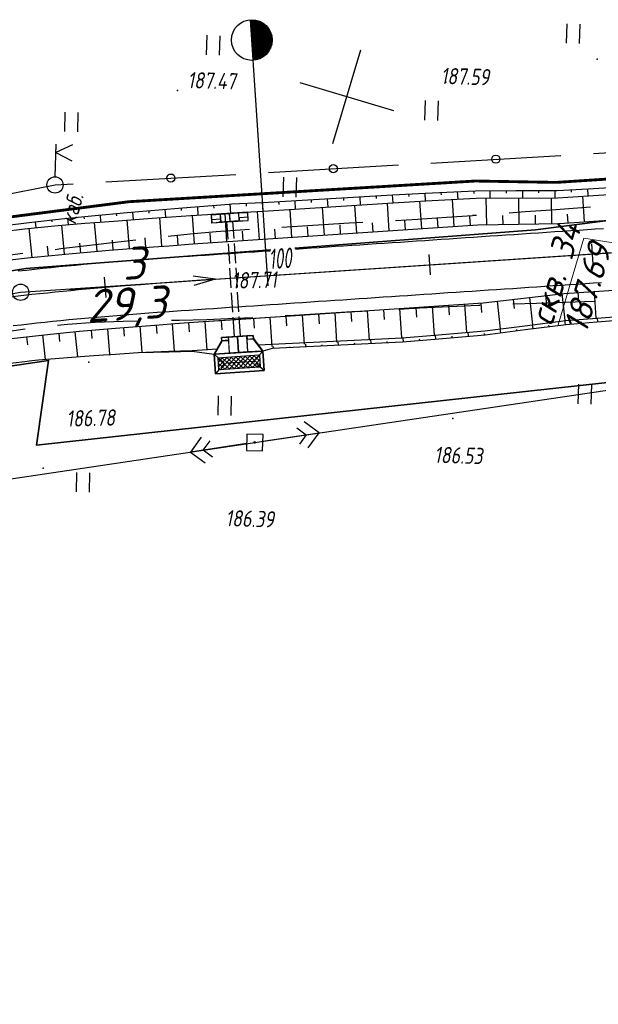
# Model space of a CAD drawing. Header units: millimetres. Extents: x 1808 to 2912, y -1045 to 155.
# Tile 37 of 43: x 2689 to 2760, y -475 to -354. Entities that reach past the tile are written whole.
import ezdxf

# ---------------------------------------------------------------- set-up
doc = ezdxf.new("R2010")
doc.units = ezdxf.units.MM
doc.linetypes.add('ACAD_ISO02W100', pattern=[15, 12, -3])
doc.linetypes.add('CONTI', pattern=[0])
for name, color, linetype, lineweight in [('10', 1, 'Continuous', 35), ('геология', 7, 'Continuous', 20), ('КОПИЯ_ОСЬ_13_ОТКОСЫ', 7, 'Continuous', 30), ('КОПИЯ_ОСЬ_ГРАНИЦЫ_ПОЛОС', 7, 'Continuous', 30), ('ОСЬ_ВЕРХ_ПОКРЫТИЯ_ГРАНИЦЫ_ПОЛОС', 7, 'Continuous', 30), ('ОСЬ_ВЕРХ_ПОКРЫТИЯ_ОСЬ', 1, 'Continuous', 30), ('Трубы мет.', 7, 'ACAD_ISO02W100', 30), ('Уклоны ПЧ', 5, 'Continuous', 30)]:
    doc.layers.add(name, color=color, linetype=linetype, lineweight=lineweight)
for name, color, linetype in [('_Ростелеком', 6, 'Continuous'), ('NAD_MDEFAULT', 7, 'CONTI'), ('PI_OTDEFAULT', 172, 'CONTI'), ('PI_TTDEFAULT', 5, 'CONTI'), ('PLN_O', 7, 'CONTI'), ('SETKR', 2, 'CONTI'), ('SIT_LDEFAULT', 7, 'CONTI'), ('USLZNDEFAULT', 7, 'CONTI'), ('ZAPSKDEFAULT', 7, 'CONTI'), ('КОПИЯ_ОСЬ_ТАНГЕНСЫ', 1, 'Continuous'), ('ОСЬ_ВЕРХ_ПОКРЫТИЯ_КИЛОМЕТЫ', 1, 'Continuous'), ('ОСЬ_ВЕРХ_ПОКРЫТИЯ_ОТКОСЫ', 7, 'Continuous'), ('ОСЬ_ВЕРХ_ПОКРЫТИЯ_ПИКЕТЫ', 1, 'Continuous')]:
    doc.layers.add(name, color=color, linetype=linetype)
doc.styles.add('eskd', font='isocpeur.ttf', dxfattribs={"width": 1.2, "height": 2})
doc.styles.get("Standard").update_dxf_attribs({"font": 'isocpeui.ttf'})
doc.styles.add('ГОСТ', font='isocpeur.ttf', dxfattribs={"height": 4})
doc.linetypes.add('Связь', pattern='A,12.5,[130,ltypeshp.shx,S=1,R=-30,X=0,Y=0.9],1,[130,ltypeshp.shx,S=1,R=-30,X=0,Y=0.9],1,[130,ltypeshp.shx,S=1,R=-30,X=0,Y=0.9],4.5', length=19)

# ---------------------------------------------------------------- blocks, each defined once
blk = doc.blocks.new('BL_333')
at = {"color": 0}
for p, q in [((0, -6), (0, 6)), ((-6, 0), (6, 0))]:
    blk.add_line(p, q, dxfattribs=at)
blk = doc.blocks.new('BL_2011')
at = {"color": 0}
for p, q in [((0, 0), (0, 2.4)), ((1.6, 0), (1.6, 2.4))]:
    blk.add_line(p, q, dxfattribs=at)
blk = doc.blocks.new('BL_27')
at = {"color": 0}
for p, q in [((1, 1), (-1, 1)), ((-1, 1), (-1, -1)), ((1, -1), (1, 1)), ((-1, -1), (1, -1))]:
    blk.add_line(p, q, dxfattribs=at)
blk.add_circle((0, 0), 0.1, dxfattribs=at)
blk = doc.blocks.new('BL_4017')
at = {"color": 0}
for p, q in [((0, 1), (0, 5)), ((2, 5), (0, 4)), ((0, 4), (2, 3))]:
    blk.add_line(p, q, dxfattribs=at)
blk.add_circle((0, 0), 1, dxfattribs=at)
blk = doc.blocks.new('A$C25637593')
at = {"layer": 'Трубы мет.', "linetype": 'Continuous', "lineweight": 0}
h = blk.add_hatch(dxfattribs=at)
h.set_pattern_fill('ANSI37', color=256, scale=64, angle=180, style=0)
h.set_pattern_definition([(225, (2253.2026, 3680.535), (5.656854, -5.656854), []), (315, (2253.2026, 3680.535), (5.656854, 5.656854), [])])
h.paths.add_polyline_path([(49, 51), (79, 51), (79, -51), (49, -51)])
at = {"layer": 'Трубы мет.', "linetype": 'Continuous'}
for points in [[(8, -39), (8, -39), (40, -60), (40, -60), (40, 60), (8, 39), (8, 39)], [(40, 60), (49, 51)], [(88, 60), (79, 51)], [(0, 39), (0, 23), (0, 0), (0, -23), (0, -39)], [(0, 23), (8, 23), (8, 39), (0, 39)], [(0, -23), (8, -23), (8, -39), (0, -39)], [(40, -60), (49, -51)], [(79, -51), (88, -60)]]:
    blk.add_lwpolyline(points, dxfattribs=at)
at = {"layer": 'Трубы мет.', "linetype": 'Continuous', "lineweight": 0}
for points in [[(39, 23), (39, 58.1), (9, 38.5), (9, 23)], [(9, -23), (9, -38.5), (39, -58.1), (39, -23)]]:
    blk.add_lwpolyline(points, close=True, dxfattribs=at)
at = {"layer": 'Трубы мет.', "linetype": 'Continuous'}
for points in [[(40, 60), (88, 60), (88, -60), (40, -60)], [(49, 51), (79, 51), (79, -51), (49, -51)]]:
    blk.add_lwpolyline(points, close=True, dxfattribs=at)
at = {"layer": 'Трубы мет.', "ltscale": 1.2}
for points in [[(49, 51), (64, 36)], [(79, 51), (64, 36)], [(64, 36), (64, -36)], [(49, -51), (64, -36)], [(64, -36), (79, -51)]]:
    blk.add_lwpolyline(points, dxfattribs=at)
at = {"layer": 'Трубы мет.', "linetype": 'Continuous', "lineweight": 0}
for points in [[(1, 22), (39, 22)], [(1, 22), (1, 0.5)], [(1, 0.5), (39, 0.5)], [(39, 0.5), (39, 22)], [(1, -0.5), (39, -0.5)], [(1, -0.5), (1, -22)], [(1, -22), (39, -22)], [(39, -22), (39, -0.5)]]:
    blk.add_lwpolyline(points, dxfattribs=at)
blk = doc.blocks.new('A$C76A07AE2')
at = {"layer": 'Трубы мет.', "linetype": 'Continuous', "lineweight": 0}
for p, q in [((-18.9, 44.2), (-8, 44.2)), ((-18.9, 44.2), (-18.9, 23)), ((-4, 45), (-1.3, 45)), ((-18.9, 23), (0, 23)), ((-18.9, 22.1), (-0.9, 22.1)), ((-18.9, 22.1), (-18.9, 21.8)), ((-18.9, 21.8), (-18.9, 0.5)), ((-0.9, 22.1), (-0.9, 0.5)), ((-18.9, -0.5), (-18.9, -20.5)), ((-18.9, -20.5), (-18.9, -22)), ((-18.9, -22), (-0.9, -22)), ((-18.9, -23), (0, -23)), ((-18.9, -23), (-18.9, -44.1)), ((-0.9, -0.5), (-0.9, -20.5)), ((-0.9, -20.5), (-0.9, -22)), ((-18.9, -44.1), (-8, -44.1))]:
    blk.add_line(p, q, dxfattribs=at)
at = {"layer": 'Трубы мет.', "linetype": 'Continuous'}
blk.add_lwpolyline([(-20, -45), (0, -45), (0, 45), (-20, 45)], close=True, dxfattribs=at)
for points in [[(-8, 45), (-8, 23), (0, 23)], [(-8, -45), (-8, -23), (0, -23)]]:
    blk.add_lwpolyline(points, dxfattribs=at)
at = {"layer": 'Трубы мет.', "linetype": 'Continuous', "lineweight": 0}
for points in [[(-18.9, 0.5), (-0.9, 0.5)], [(-18.9, -0.5), (-0.9, -0.5)]]:
    blk.add_lwpolyline(points, dxfattribs=at)
blk = doc.blocks.new('Стрелка')
at = {"layer": 'Уклоны ПЧ', "ltscale": 2}
for points in [[(-0.02, -0.05), (-0.02, 17.97)], [(-0.02, -0.05), (-0.58, 2.62)], [(-0.02, -0.05), (0.53, 2.62)]]:
    blk.add_lwpolyline(points, dxfattribs=at)

msp = doc.modelspace()

# ---------------------------------------------------------------- linework, layer by layer
at = {"layer": '10'}
for points in [[(2834.59, -368.84), (2752.53, -379.42), (2722.95, -381.67)], [(2720.01, -381.89), (2689.9, -384.17), (2672.23, -386.99), (2623.66, -394.75)], [(2836.91, -383.88), (2819.46, -391.04), (2781.15, -396), (2691.22, -405.87), (2692.7, -395.44), (2606.46, -408.13), (2606.46, -408.13), (2531.72, -418.13), (2464.56, -429.19), (2448.04, -431.91), (2378.95, -444.91), (2369.55, -446.68), (2369.33, -456.96), (2288.52, -472.64), (2240.01, -477.5)], [(2288.52, -472.64), (2369.33, -456.96), (2369.55, -446.68), (2378.95, -444.91), (2448.04, -431.91), (2464.56, -429.19), (2531.72, -418.13), (2606.46, -408.13), (2606.46, -408.13), (2692.7, -395.44), (2691.22, -405.87), (2781.15, -396), (2819.46, -391.04), (2836.91, -383.88)]]:
    msp.add_lwpolyline(points, dxfattribs=at)
at = {"layer": '_Ростелеком', "color": 5, "linetype": 'Связь', "const_width": 0.35}
msp.add_lwpolyline([(2834.25, -366.64), (2803.91, -370.42), (2755.07, -373.59), (2745.15, -373.42), (2702.58, -375.96), (2684.43, -378.29), (2671.55, -380.72), (2634.25, -387.11), (2605.99, -391.86), (2578.38, -393.01), (2544.61, -398.26), (2501.7, -405.21), (2471.17, -410.45), (2438.48, -419.6), (2405.8, -425.35), (2370.72, -431.58), (2340.52, -436.8), (2307.56, -442.93)], dxfattribs=at)
at = {"layer": 'PI_TTDEFAULT', "color": 5}
for p in [(2760.09, -358.45, 187.68), (2741.52, -361.27, 187.59), (2708.54, -362.29, 187.47), (2697.64, -395.68, 186.57), (2742.39, -402.57, 186.53), (2718.03, -405.52, 186.39), (2692.05, -408.69, 186.13)]:
    msp.add_point(p, dxfattribs=at)
at = {"layer": 'PLN_O'}
for p, q in [((2759.64, -370.04), (2775.61, -369.11)), ((2739.67, -371.21), (2755.64, -370.28)), ((2719.71, -372.38), (2735.68, -371.45)), ((2699.74, -373.53), (2715.71, -372.6)), ((2680.01, -376.56), (2693.49, -373.9)), ((2693.49, -373.9), (2695.74, -373.77))]:
    msp.add_line(p, q, dxfattribs=at)
for centre in [(2747.66, -370.74), (2727.7, -371.91), (2707.73, -373.06)]:
    msp.add_circle(centre, 0.5, dxfattribs=at)
at = {"layer": 'SIT_LDEFAULT', "color": 7}
for p, q in [((2754.49, -377), (2751.26, -377.22)), ((2757.71, -376.76), (2754.49, -377)), ((2759.28, -376.65), (2757.71, -376.76)), ((2738.03, -378.14), (2735.33, -378.29)), ((2741.58, -377.9), (2738.03, -378.13)), ((2744.81, -377.68), (2741.58, -377.9)), ((2745.3, -377.64), (2744.81, -377.67)), ((2751.26, -377.22), (2749.3, -377.36)), ((2716.8, -379.41), (2713.29, -379.68)), ((2717.37, -379.37), (2716.8, -379.41)), ((2725.17, -378.88), (2721.36, -379.11)), ((2729.62, -378.61), (2725.17, -378.88)), ((2731.33, -378.52), (2729.62, -378.61)), ((2703.41, -380.67), (2700.56, -381)), ((2710.11, -379.96), (2707.39, -380.24)), ((2713.29, -379.68), (2710.11, -379.96)), ((2694.21, -381.76), (2693.5, -381.85)), ((2697.39, -381.38), (2694.21, -381.76)), ((2700.56, -381), (2697.39, -381.38)), ((2689.53, -382.33), (2687.36, -382.59)), ((2735.74, -389.15), (2738.33, -389.01)), ((2738.33, -389.01), (2741.98, -388.83)), ((2741.98, -388.83), (2745.53, -388.68)), ((2745.53, -388.68), (2745.73, -388.67)), ((2749.74, -388.52), (2752.65, -388.43)), ((2752.65, -388.43), (2756.21, -388.31)), ((2756.21, -388.31), (2759.73, -388.19)), ((2707.79, -390.51), (2708.73, -390.49)), ((2708.73, -390.49), (2712.16, -390.41)), ((2712.16, -390.41), (2715.59, -390.27)), ((2715.59, -390.27), (2717.78, -390.16)), ((2721.77, -389.95), (2722.86, -389.88)), ((2722.86, -389.88), (2726.72, -389.66)), ((2726.72, -389.66), (2730.63, -389.42)), ((2730.63, -389.43), (2731.76, -389.37)), ((2687.87, -391.85), (2689.84, -391.58)), ((2693.79, -391.12), (2695.02, -391)), ((2695.02, -390.98), (2698.44, -390.76)), ((2698.43, -390.77), (2701.86, -390.64)), ((2701.86, -390.64), (2703.79, -390.6)), ((2718.03, -405.52), (2768.24, -398.1)), ((2723.22, -403.73), (2724.36, -404.58)), ((2725.94, -404.35), (2724.12, -403)), ((2711.47, -404.89), (2710.12, -406.7)), ((2719.02, -405.37), (2725.94, -404.35)), ((2724.36, -404.58), (2723.52, -405.72)), ((2724.6, -406.17), (2725.94, -404.35)), ((2665.65, -413.35), (2718.03, -405.52)), ((2717.04, -405.66), (2710.12, -406.7)), ((2711.7, -406.46), (2712.55, -405.32)), ((2710.12, -406.7), (2711.93, -408.04)), ((2712.83, -407.31), (2711.7, -406.46))]:
    msp.add_line(p, q, dxfattribs=at)
at = {"layer": 'геология', "color": 1, "linetype": 'Continuous'}
for p, q in [((2755.3, -391.08), (2758.46, -380.45)), ((2758.46, -380.45), (2762.87, -381.12))]:
    msp.add_line(p, q, dxfattribs=at)
at = {"layer": 'КОПИЯ_ОСЬ_13_ОТКОСЫ'}
for points in [[(2687.93, -383.11), (2690.49, -382.82), (2693.06, -382.56), (2695.62, -382.31), (2700.14, -381.92), (2705.6, -381.49), (2707.53, -381.36), (2710.41, -381.15), (2720.25, -380.49), (2745.45, -378.81), (2755.46, -378.64), (2791.4, -376.23), (2795.27, -375.96), (2798.17, -375.76), (2805.27, -375.21), (2811.13, -374.71), (2816.97, -374.13), (2821.28, -373.66), (2826.48, -373.02), (2830.68, -372.44), (2835.05, -371.78)], [(2686.99, -378.94), (2690.64, -378.48), (2694.29, -378.08), (2697.99, -377.7), (2702.36, -377.29), (2704.3, -377.12), (2706.24, -376.95), (2709.14, -376.72), (2714.91, -376.26), (2715.21, -376.23), (2719.01, -376.06), (2734.98, -375.11), (2738.98, -374.9), (2745.17, -374.61), (2750.13, -374.58), (2755.19, -374.59), (2758.99, -374.38), (2778.95, -373.15)], [(2687.07, -379.6), (2689.73, -379.29), (2693.44, -378.93), (2697.14, -378.61), (2698.99, -378.46), (2700.71, -378.33), (2705.44, -377.98), (2710.18, -377.66), (2714.99, -377.35), (2715.28, -377.33), (2719.08, -377.12), (2735.05, -376.11), (2739.04, -375.87), (2745.23, -375.53), (2755.25, -375.47), (2759.04, -375.24), (2779, -373.95)], [(2687.07, -379.6), (2689.73, -379.29), (2693.44, -378.93), (2697.14, -378.61), (2698.99, -378.46), (2700.71, -378.33), (2705.44, -377.98), (2710.18, -377.66), (2714.99, -377.35), (2715.28, -377.33), (2719.08, -377.12), (2735.05, -376.11), (2739.04, -375.87), (2745.23, -375.53), (2755.25, -375.47), (2759.04, -375.24), (2779, -373.95)], [(2742.92, -374.72), (2742.97, -375.65)], [(2744.92, -374.63), (2744.94, -374.94)], [(2746.92, -374.6), (2746.93, -375.52)], [(2748.92, -374.59), (2748.92, -374.9)], [(2750.92, -374.58), (2750.92, -375.49)], [(2752.92, -374.59), (2752.92, -374.89)], [(2754.92, -374.59), (2754.92, -375.47)], [(2756.92, -374.5), (2756.93, -374.79)], [(2758.91, -374.39), (2758.96, -375.25)], [(2720.96, -375.94), (2720.98, -376.3)], [(2722.95, -375.82), (2723.02, -376.87)], [(2724.95, -375.71), (2724.97, -376.06)], [(2726.95, -375.59), (2727.01, -376.62)], [(2728.94, -375.47), (2728.96, -375.81)], [(2730.94, -375.35), (2731, -376.36)], [(2732.94, -375.23), (2732.96, -375.57)], [(2734.93, -375.12), (2734.99, -376.11)], [(2736.93, -375.01), (2736.95, -375.34)], [(2738.56, -379.27), (2738.34, -375.91)], [(2738.93, -374.91), (2738.98, -375.87)], [(2740.92, -374.81), (2740.94, -375.13)], [(2742.55, -379), (2742.33, -375.69)], [(2746.55, -378.79), (2746.49, -375.52)], [(2750.54, -378.72), (2750.49, -375.5)], [(2754.54, -378.65), (2754.49, -375.47)], [(2758.54, -378.43), (2758.33, -375.29)], [(2705, -377.06), (2705.02, -377.37)], [(2706.99, -376.89), (2707.07, -377.87)], [(2708.98, -376.73), (2709.01, -377.05)], [(2710.98, -376.57), (2711.06, -377.61)], [(2712.97, -376.41), (2713, -376.76)], [(2714.97, -376.25), (2715.06, -377.35)], [(2716.96, -376.15), (2716.98, -376.52)], [(2718.61, -380.6), (2718.37, -377.16)], [(2718.96, -376.06), (2719.01, -377.13)], [(2722.6, -380.34), (2722.37, -376.91)], [(2726.59, -380.07), (2726.36, -376.66)], [(2730.58, -379.8), (2730.35, -376.41)], [(2734.57, -379.54), (2734.34, -376.15)], [(2693.05, -378.21), (2693.08, -378.45)], [(2695.04, -378), (2695.12, -378.78)], [(2697.03, -377.8), (2697.06, -378.06)], [(2699.02, -377.6), (2699.1, -378.45)], [(2701.01, -377.41), (2701.04, -377.7)], [(2702.64, -381.72), (2702.37, -378.2)], [(2703.01, -377.23), (2703.09, -378.15)], [(2706.63, -381.42), (2706.38, -377.92)], [(2710.62, -381.14), (2710.39, -377.65)], [(2714.61, -380.87), (2714.38, -377.39)], [(2736.57, -379.4), (2736.49, -378.27)], [(2740.56, -379.13), (2740.48, -378.02)], [(2744.55, -378.87), (2744.47, -377.76)], [(2748.54, -378.76), (2748.53, -377.67)], [(2752.54, -378.69), (2752.53, -377.61)], [(2756.54, -378.57), (2756.47, -377.51)], [(2690.69, -382.8), (2690.31, -379.23)], [(2691.07, -378.43), (2691.15, -379.15)], [(2694.67, -382.4), (2694.34, -378.85)], [(2698.66, -382.04), (2698.35, -378.51)], [(2716.61, -380.74), (2716.53, -379.58)], [(2720.6, -380.47), (2720.52, -379.32)], [(2724.59, -380.2), (2724.52, -379.06)], [(2728.58, -379.94), (2728.51, -378.8)], [(2732.57, -379.67), (2732.5, -378.54)], [(2688.52, -392.7), (2692.93, -392.22), (2696.51, -391.87), (2700.93, -391.48), (2706.3, -391.07), (2708.2, -390.93), (2711.07, -390.73), (2721.83, -390.01), (2746.09, -388.39), (2756.04, -387.22), (2791.99, -384.81), (2795.88, -384.54), (2798.79, -384.33), (2805.97, -383.78), (2811.91, -383.27), (2817.86, -382.69), (2822.26, -382.21), (2824.93, -381.89), (2827.59, -381.55), (2832.52, -380.87), (2834.52, -380.55), (2836.02, -380.31), (2836.36, -380.25)], [(2700.65, -381.88), (2700.56, -380.7)], [(2704.64, -381.57), (2704.55, -380.4)], [(2708.63, -381.28), (2708.55, -380.11)], [(2712.62, -381.01), (2712.54, -379.84)], [(2692.68, -382.59), (2692.56, -381.4)], [(2696.67, -382.22), (2696.56, -381.04)], [(2718.46, -393.53), (2718.46, -393.53), (2736.16, -392.68), (2740.14, -392.34), (2746.32, -391.83), (2751.24, -391.19), (2756.26, -390.54), (2760.05, -390.25), (2779.99, -388.74), (2783.18, -388.49), (2786.37, -388.27), (2793.17, -387.82), (2797.07, -387.55), (2802.61, -387.16), (2806.22, -386.89), (2812.2, -386.42), (2818.2, -385.87), (2821.82, -385.5), (2823.44, -385.33), (2824.26, -385.24), (2828.95, -384.65), (2831.77, -384.26), (2836.03, -383.6), (2836.85, -383.45)], [(2718.46, -393.53), (2736.16, -392.68), (2740.14, -392.34), (2746.32, -391.83), (2751.24, -391.19), (2756.26, -390.54), (2760.05, -390.25), (2779.99, -388.74), (2783.18, -388.49), (2786.37, -388.27), (2793.17, -387.82), (2797.07, -387.55), (2802.61, -387.16), (2806.22, -386.89), (2812.2, -386.42), (2818.2, -385.87), (2821.82, -385.5), (2823.44, -385.33), (2824.26, -385.24), (2828.95, -384.65), (2831.77, -384.26), (2836.03, -383.6), (2836.85, -383.45)], [(2749.79, -387.95), (2749.93, -389.08)], [(2751.78, -387.72), (2752.17, -391.07)], [(2753.77, -387.49), (2753.9, -388.6)], [(2755.75, -387.25), (2756.14, -390.56)], [(2757.75, -387.11), (2757.82, -388.21)], [(2759.74, -386.97), (2759.96, -390.25)], [(2719.05, -394.28), (2720.2, -393.94), (2736.19, -393.16), (2740.17, -392.83), (2746.35, -392.29), (2751.27, -391.66), (2756.29, -391.04), (2760.08, -390.72), (2780.02, -389.15)], [(2733.85, -389.21), (2733.93, -390.41)], [(2735.84, -389.07), (2736.08, -392.69)], [(2737.84, -388.94), (2737.92, -390.14)], [(2739.83, -388.8), (2740.07, -392.35)], [(2741.83, -388.67), (2741.91, -389.85)], [(2743.82, -388.54), (2744.06, -392.01)], [(2745.82, -388.4), (2745.9, -389.56)], [(2747.81, -388.18), (2748.21, -391.58)], [(2717.88, -390.27), (2717.96, -391.49)], [(2719.88, -390.14), (2720.12, -393.73)], [(2721.87, -390.01), (2721.95, -391.2)], [(2723.87, -389.87), (2724.11, -393.47)], [(2725.86, -389.74), (2725.94, -390.94)], [(2727.86, -389.61), (2728.1, -393.21)], [(2729.86, -389.47), (2729.94, -390.67)], [(2731.85, -389.34), (2732.09, -392.95)], [(2760.18, -390.71), (2760.15, -390.24)], [(2699.93, -391.57), (2700.2, -394.73)], [(2701.92, -391.41), (2702, -392.46)], [(2703.92, -391.25), (2704.16, -394.45)], [(2705.91, -391.1), (2705.99, -392.16)], [(2707.9, -390.95), (2708.15, -394.3)], [(2709.9, -390.81), (2709.98, -391.93)], [(2711.9, -390.68), (2712.13, -394.18)], [(2713.89, -390.54), (2713.97, -391.71)], [(2748.26, -392.05), (2748.2, -391.58)], [(2750.24, -391.8), (2750.22, -391.64)], [(2752.23, -391.54), (2752.17, -391.07)], [(2754.21, -391.3), (2754.19, -391.14)], [(2756.2, -391.05), (2756.13, -390.56)], [(2758.19, -390.88), (2758.18, -390.71)], [(2689.98, -392.54), (2690.09, -393.53)], [(2691.96, -392.32), (2692.29, -395.32)], [(2693.95, -392.12), (2694.05, -393.12)], [(2695.94, -391.92), (2696.25, -395)], [(2697.94, -391.74), (2698.03, -392.77)], [(2736.31, -393.15), (2736.27, -392.67)], [(2738.3, -392.98), (2738.29, -392.82)], [(2740.3, -392.82), (2740.26, -392.33)], [(2742.29, -392.64), (2742.28, -392.48)], [(2744.28, -392.47), (2744.24, -392)], [(2746.27, -392.3), (2746.26, -392.14)], [(2686.93, -395.89), (2689.8, -395.57), (2690.64, -395.47), (2691.48, -395.38), (2695.02, -395.09), (2697.68, -394.89), (2699.46, -394.77), (2700.35, -394.72), (2702.02, -394.59), (2703.69, -394.46), (2705.59, -394.39), (2707.49, -394.33), (2710.35, -394.23), (2713.43, -394.02), (2713.43, -394.02), (2713.43, -394.02)], [(2700.35, -394.72), (2702.02, -394.59), (2703.69, -394.46), (2705.59, -394.39), (2707.49, -394.33), (2710.35, -394.23), (2713.43, -394.02), (2713.43, -394.02)], [(2720.33, -393.94), (2720.32, -393.72)], [(2722.33, -393.84), (2722.32, -393.77)], [(2724.33, -393.74), (2724.31, -393.46)], [(2726.32, -393.64), (2726.32, -393.55)], [(2728.32, -393.55), (2728.3, -393.2)], [(2730.32, -393.45), (2730.31, -393.33)], [(2732.32, -393.35), (2732.3, -392.94)], [(2734.31, -393.25), (2734.31, -393.11)], [(2700.35, -394.72), (2702.02, -394.59), (2703.69, -394.48), (2705.59, -394.43), (2707.49, -394.39), (2710.36, -394.33), (2713.05, -394.69), (2713.05, -394.69), (2713.05, -394.69)], [(2704.34, -394.46), (2704.34, -394.44)], [(2706.34, -394.41), (2706.34, -394.41)], [(2708.34, -394.37), (2708.34, -394.3)], [(2710.34, -394.33), (2710.34, -394.31)]]:
    msp.add_lwpolyline(points, dxfattribs=at)
at = {"layer": 'КОПИЯ_ОСЬ_ГРАНИЦЫ_ПОЛОС'}
for points in [[(2760.87, -379.28), (2759.87, -379.35), (2758.88, -379.41), (2757.88, -379.48), (2756.88, -379.55), (2755.89, -379.61), (2754.89, -379.68), (2753.89, -379.75), (2752.89, -379.81), (2751.9, -379.88), (2750.9, -379.95), (2749.9, -380.01), (2748.9, -380.08), (2747.91, -380.15), (2746.91, -380.21), (2745.91, -380.28), (2744.92, -380.35), (2743.92, -380.41), (2742.92, -380.48), (2741.92, -380.55), (2740.93, -380.61), (2739.93, -380.68), (2738.93, -380.75), (2737.93, -380.81), (2736.94, -380.88), (2735.94, -380.95), (2734.94, -381.01), (2733.95, -381.08), (2732.95, -381.15), (2731.95, -381.21), (2730.95, -381.28), (2729.96, -381.35), (2728.96, -381.41), (2727.96, -381.48), (2726.97, -381.55), (2725.97, -381.61), (2724.97, -381.68), (2723.97, -381.75), (2723.05, -381.81)], [(2719.94, -382.02), (2718.99, -382.08), (2717.99, -382.15), (2716.99, -382.21), (2716, -382.28), (2715, -382.35), (2714, -382.41), (2713, -382.48), (2712, -382.55), (2711.01, -382.62), (2710.01, -382.69), (2709.01, -382.75), (2708.01, -382.82), (2707.01, -382.9), (2706.01, -382.97), (2705.01, -383.04), (2704.01, -383.12), (2703, -383.19), (2702, -383.27), (2701, -383.35), (2700, -383.43), (2699, -383.52), (2697.99, -383.6), (2696.99, -383.69), (2695.99, -383.78), (2694.99, -383.88), (2693.98, -383.97), (2692.98, -384.07), (2691.98, -384.17), (2690.97, -384.28), (2689.97, -384.39), (2688.96, -384.5)]]:
    msp.add_lwpolyline(points, dxfattribs=at)
at = {"layer": 'КОПИЯ_ОСЬ_ТАНГЕНСЫ'}
for p, q in [((2689.27, -387.08), (2831.43, -377.57)), ((2532.38, -412.23), (2689.27, -387.08))]:
    msp.add_line(p, q, dxfattribs=at)
msp.add_circle((2689.27, -387.08), 1, dxfattribs=at)
at = {"layer": 'ОСЬ_ВЕРХ_ПОКРЫТИЯ_ГРАНИЦЫ_ПОЛОС'}
for points in [[(2687.93, -383.11), (2690.49, -382.82), (2693.06, -382.56), (2695.62, -382.31), (2700.14, -381.92), (2705.6, -381.49), (2707.53, -381.36), (2710.41, -381.15), (2720.25, -380.49), (2745.45, -378.81), (2755.46, -378.64), (2791.4, -376.23), (2795.27, -375.96), (2798.17, -375.76), (2805.27, -375.21), (2811.13, -374.71), (2816.97, -374.13), (2821.28, -373.66), (2826.48, -373.02), (2830.68, -372.44), (2835.05, -371.78)], [(2688.52, -392.7), (2692.93, -392.22), (2696.51, -391.87), (2700.93, -391.48), (2706.3, -391.07), (2708.2, -390.93), (2711.07, -390.73), (2721.83, -390.01), (2746.09, -388.39), (2756.04, -387.22), (2791.99, -384.81), (2795.88, -384.54), (2798.79, -384.33), (2805.97, -383.78), (2811.91, -383.27), (2817.86, -382.69), (2822.26, -382.21), (2824.93, -381.89), (2827.59, -381.55), (2832.52, -380.87), (2834.52, -380.55), (2836.02, -380.31), (2836.36, -380.25)], [(2760.66, -385.91), (2759.66, -385.97), (2758.67, -386.04), (2757.68, -386.11), (2756.68, -386.17), (2755.69, -386.24), (2754.69, -386.31), (2753.7, -386.37), (2752.71, -386.44), (2751.71, -386.51), (2750.72, -386.57), (2749.73, -386.64), (2748.73, -386.71), (2747.74, -386.77), (2746.75, -386.84), (2745.75, -386.91), (2744.76, -386.97), (2743.76, -387.04), (2742.77, -387.1), (2741.78, -387.17), (2740.78, -387.24), (2739.79, -387.3), (2738.8, -387.37), (2737.8, -387.44), (2736.81, -387.5), (2735.82, -387.57), (2734.82, -387.64), (2733.83, -387.7), (2732.83, -387.77), (2731.84, -387.84), (2730.85, -387.9), (2729.85, -387.97), (2728.86, -388.04), (2727.87, -388.1), (2726.87, -388.17), (2725.88, -388.23), (2724.89, -388.3), (2723.89, -388.37), (2722.9, -388.43), (2721.9, -388.5), (2720.91, -388.57), (2719.92, -388.63), (2718.92, -388.7), (2717.93, -388.77), (2716.94, -388.83), (2715.94, -388.9), (2714.95, -388.97), (2713.96, -389.03), (2712.96, -389.1), (2711.97, -389.17), (2710.98, -389.23), (2709.99, -389.3), (2709, -389.37), (2708.01, -389.44), (2707.02, -389.51), (2706.03, -389.58), (2705.04, -389.66), (2704.05, -389.73), (2703.07, -389.81), (2702.08, -389.88), (2701.1, -389.96), (2700.11, -390.05), (2699.13, -390.13), (2698.14, -390.21), (2697.16, -390.3), (2696.18, -390.39), (2695.19, -390.48), (2694.21, -390.58), (2693.23, -390.68), (2692.25, -390.78), (2691.27, -390.88), (2690.3, -390.99), (2689.32, -391.1), (2688.34, -391.22)]]:
    msp.add_lwpolyline(points, dxfattribs=at)
at = {"layer": 'ОСЬ_ВЕРХ_ПОКРЫТИЯ_КИЛОМЕТЫ'}
for p, q in [((2719.61, -385.05), (2717.51, -353.62)), ((2717.51, -353.62), (2717.84, -358.61)), ((2717.61, -353.61), (2717.94, -358.6)), ((2717.71, -353.61), (2718.04, -358.58)), ((2717.81, -353.61), (2718.14, -358.57)), ((2717.91, -353.62), (2718.24, -358.55)), ((2718.01, -353.63), (2718.34, -358.52)), ((2718.11, -353.65), (2718.43, -358.49)), ((2718.21, -353.67), (2718.53, -358.46)), ((2718.31, -353.69), (2718.63, -358.42)), ((2718.42, -353.72), (2718.73, -358.38)), ((2718.52, -353.76), (2718.82, -358.33)), ((2718.62, -353.8), (2718.92, -358.28)), ((2718.72, -353.84), (2719.02, -358.22)), ((2718.83, -353.89), (2719.11, -358.15)), ((2718.93, -353.95), (2719.21, -358.08)), ((2719.04, -354.02), (2719.3, -358.01)), ((2719.14, -354.09), (2719.4, -357.92)), ((2719.25, -354.17), (2719.49, -357.83)), ((2719.35, -354.26), (2719.59, -357.72)), ((2719.46, -354.36), (2719.68, -357.61)), ((2719.57, -354.48), (2719.77, -357.47)), ((2719.68, -354.62), (2719.86, -357.32)), ((2719.79, -354.78), (2719.95, -357.15)), ((2719.9, -354.98), (2720.03, -356.94)), ((2720.02, -355.25), (2720.12, -356.65)), ((2720.17, -355.94), (2720.17, -355.94))]:
    msp.add_line(p, q, dxfattribs=at)
msp.add_circle((2717.67, -356.11), 2.5, dxfattribs=at)
at = {"layer": 'ОСЬ_ВЕРХ_ПОКРЫТИЯ_ОСЬ'}
msp.add_lwpolyline([(2687.99, -387.63, -0.002214), (2690.63, -387.33), (2690.63, -387.33), (2691.59, -387.23), (2692.55, -387.13), (2693.5, -387.03), (2694.46, -386.94), (2695.42, -386.85), (2696.37, -386.76), (2697.33, -386.67), (2698.29, -386.59), (2699.25, -386.51), (2700.2, -386.43), (2702.12, -386.27), (2704.04, -386.12), (2705.96, -385.98), (2707.87, -385.84), (2710.75, -385.64), (2715.55, -385.32), (2715.55, -385.32), (2785.85, -380.62)], format="xyb", dxfattribs=at)
at = {"layer": 'ОСЬ_ВЕРХ_ПОКРЫТИЯ_ОТКОСЫ'}
for points in [[(2715.69, -390.42), (2721.83, -390.01), (2746.09, -388.39), (2756.04, -387.22), (2791.99, -384.81), (2795.88, -384.54), (2798.79, -384.33), (2805.97, -383.78), (2811.91, -383.27), (2817.86, -382.69), (2822.26, -382.21), (2824.93, -381.89), (2826.76, -381.66)], [(2597.33, -405.87), (2599.74, -405.48), (2669.91, -394.72), (2676.69, -393.72), (2682.62, -393.21), (2684.1, -393.1), (2685.58, -393), (2686.56, -392.93), (2688.52, -392.7), (2692.93, -392.22), (2696.51, -391.87), (2700.93, -391.48), (2706.3, -391.07), (2708.2, -390.93), (2711.07, -390.73), (2715.69, -390.42)]]:
    msp.add_lwpolyline(points, dxfattribs=at)
at = {"layer": 'ОСЬ_ВЕРХ_ПОКРЫТИЯ_ПИКЕТЫ'}
for p, q in [((2759.6, -383.62), (2759.44, -381.13)), ((2739.65, -384.96), (2739.48, -382.46)), ((2719.69, -386.29), (2719.53, -383.8)), ((2719.69, -386.29), (2719.53, -383.8)), ((2699.77, -387.72), (2699.56, -385.23))]:
    msp.add_line(p, q, dxfattribs=at)
at = {"layer": 'Трубы мет.', "linetype": 'Continuous'}
for points in [[(2714.99, -378.4), (2717.24, -378.25), (2717.17, -377.25), (2712.68, -377.55), (2712.74, -378.54)], [(2713.05, -394.69), (2713.99, -393.02), (2713.97, -392.62), (2717.86, -392.37), (2717.89, -392.77), (2719.04, -394.3)], [(2713.05, -394.69), (2713.2, -397.08), (2719.2, -396.69), (2719.04, -394.3)]]:
    msp.add_lwpolyline(points, close=True, dxfattribs=at)
for points in [[(2716.36, -378.31), (2713.62, -378.49)], [(2717.29, -392.41), (2714.54, -392.59)]]:
    msp.add_lwpolyline(points, dxfattribs=at)
at = {"layer": 'Трубы мет.', "ltscale": 0.2}
for points in [[(2715.54, -392.52), (2714.62, -378.42), (2714.62, -378.42)], [(2716.29, -392.47), (2715.36, -378.37), (2715.36, -378.37)]]:
    msp.add_lwpolyline(points, dxfattribs=at)

# ---------------------------------------------------------------- block references
at = {"layer": 'SETKR', "color": 82, "rotation": 73.41206077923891}
msp.add_blockref('BL_333', (2729.36, -363.07), dxfattribs=at)
at = {"layer": 'USLZNDEFAULT', "color": 7, "rotation": 358.4120607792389}
for name, p in [('BL_4017', (2693.49, -373.9)), ('BL_27', (2718.03, -405.52))]:
    msp.add_blockref(name, p, dxfattribs=at)
at = {"layer": 'ZAPSKDEFAULT', "color": 7, "rotation": 358.4120607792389}
for p in [(2756.36, -356.51), (2712.11, -357.93), (2738.94, -365.93), (2694.69, -367.35), (2721.53, -375.35), (2757.78, -400.76), (2713.53, -402.18), (2696.12, -411.6)]:
    msp.add_blockref('BL_2011', p, dxfattribs=at)
at = {"layer": 'Трубы мет.', "lineweight": 30, "ltscale": 7, "xscale": 0.05, "yscale": 0.05, "zscale": 0.05}
for name, p, rotation in [('A$C76A07AE2', (2714.99, -378.4), 273.7480907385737), ('A$C25637593', (2715.91, -392.5), 273.7480907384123)]:
    msp.add_blockref(name, p, dxfattribs=dict(at, rotation=rotation))
at = {"layer": 'Уклоны ПЧ', "rotation": 94.20607973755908}
msp.add_blockref('Стрелка', (2713.1, -385.46), dxfattribs=at)

# ---------------------------------------------------------------- texts
at = {"layer": 'NAD_MDEFAULT', "color": 7, "style": 'eskd', "oblique": 10, "width": 0.8}
msp.add_text('каб.', height=2, rotation=73.4121, dxfattribs=at).set_placement((2695.98, -378.83))
at = {"layer": 'PI_OTDEFAULT', "color": 172, "style": 'eskd', "oblique": 10, "width": 0.8}
for s, rotation, p in [('187.47', 358.4121, (2709.77, -362.02)), ('187.59', 358.4121, (2740.89, -361.51)), ('187.71', 1.4121, (2715.26, -386.65)), ('186.78', 1.4121, (2694.93, -403.6)), ('186.53', 358.4121, (2740.08, -408.03)), ('186.39', 358.4121, (2714.44, -415.81))]:
    msp.add_text(s, height=2, rotation=rotation, dxfattribs=at).set_placement(p)
at = {"layer": 'геология', "color": 1, "style": 'ГОСТ', "oblique": 15}
for s, p in [('скв. 34', (2754.58, -391.38)), ('187.69', (2758.77, -392.34))]:
    msp.add_text(s, height=3, rotation=73.5121, dxfattribs=at).set_placement(p)
at = {"layer": 'ОСЬ_ВЕРХ_ПОКРЫТИЯ_ПИКЕТЫ', "width": 0.6}
msp.add_text('100', height=2.5, rotation=3.8274, dxfattribs=at).set_placement((2719.82, -384.27))
at = {"layer": 'Уклоны ПЧ', "style": 'ГОСТ', "oblique": 15}
for s, p in [('3', (2701.89, -385.58)), ('29,3', (2697.46, -390.77))]:
    msp.add_text(s, height=4, rotation=3.1864, dxfattribs=at).set_placement(p)

doc.saveas('drawing.dxf')
